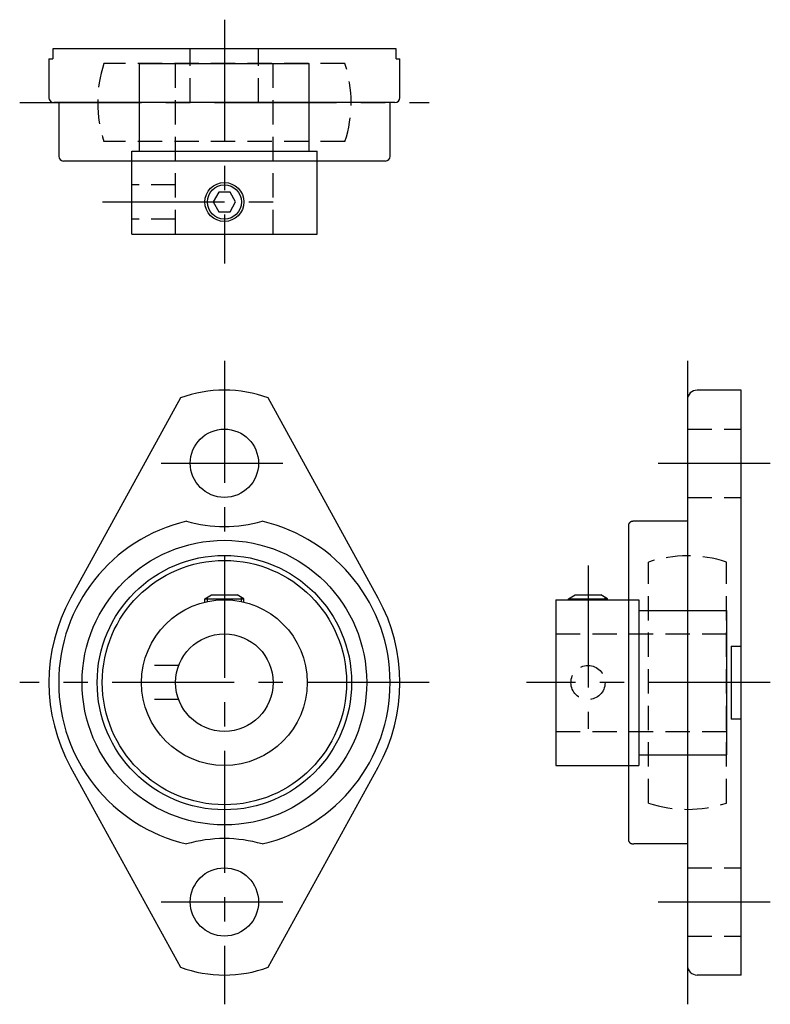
# Model space of a CAD drawing. Extents: x -21 to 56, y -33 to 68.
import ezdxf

# ---------------------------------------------------------------- set-up
doc = ezdxf.new("R2010")
doc.units = 0
doc.header["$LTSCALE"] = 10
doc.linetypes.add('CENTER', pattern=[2, 1.25, -0.25, 0.25, -0.25])
doc.linetypes.add('HIDDEN', pattern=[0.375, 0.25, -0.125])
doc.layers.get('0').update_dxf_attribs({"linetype": 'CONTINUOUS'})
doc.layers.add('CENTER', color=1, linetype='CENTER')
doc.layers.add('HIDDEN', color=3, linetype='HIDDEN')

msp = doc.modelspace()

# ---------------------------------------------------------------- linework, layer by layer
for p, q in [((-17.61, 65), (-17.61, 64)), ((17.61, 65), (-17.61, 65)), ((17.61, 64), (17.61, 65)), ((-18, 64), (-17.61, 64)), ((-18, 64), (-18, 60)), ((17.61, 64), (18, 64)), ((18, 60), (18, 64)), ((-8.7, 54.5), (-8.7, 63.5)), ((-8.7, 63.5), (8.7, 63.5)), ((8.7, 54.5), (8.7, 63.5)), ((17.5, 59.5), (-17.5, 59.5)), ((-17, 59.5), (-17, 54)), ((17, 54), (17, 59.5)), ((-9.5, 46), (-9.5, 54.5)), ((-9.5, 54.5), (9.5, 54.5)), ((9.5, 46), (9.5, 54.5)), ((16.5, 53.5), (-16.5, 53.5)), ((-9.5, 46), (9.5, 46)), ((53, 30), (48.5, 30)), ((53, -30), (53, 30)), ((-4.5, 29.2), (-15.78, 8.67)), ((15.78, 8.67), (4.5, 29.2)), ((47.5, 29), (47.5, -29)), ((41.5, -16.27), (41.5, 16.27)), ((47.5, 16.55), (42, 16.55)), ((-2, 8.6), (-1.31, 9)), ((-2, 8.26), (-2, 8.6)), ((-2, 8.6), (2, 8.6)), ((-1.75, 8.32), (-1.75, 8.74)), ((-1.31, 9), (1.31, 9)), ((2, 8.6), (1.31, 9)), ((1.75, 8.32), (1.75, 8.74)), ((2, 8.26), (2, 8.6)), ((34, 8.5), (34, -8.5)), ((34, 8.5), (42.5, 8.5)), ((35.3, 8.6), (35.99, 9)), ((35.3, 8.5), (35.3, 8.6)), ((35.3, 8.6), (39.3, 8.6)), ((35.55, 8.5), (35.55, 8.74)), ((35.99, 9), (38.61, 9)), ((39.3, 8.6), (38.61, 9)), ((39.05, 8.5), (39.05, 8.74)), ((39.3, 8.5), (39.3, 8.6)), ((42.5, 8.5), (42.5, -8.5)), ((42.5, 7.4), (51.5, 7.4)), ((51.5, 7.4), (51.5, -7.4)), ((52, 3.75), (53, 3.75)), ((52, 3.75), (52, -3.75)), ((53, -3.75), (52, -3.75)), ((42.5, -7.4), (51.5, -7.4)), ((-15.78, -8.67), (-4.5, -29.2)), ((4.5, -29.2), (15.78, -8.67)), ((34, -8.5), (42.5, -8.5)), ((47.5, -16.55), (42, -16.55)), ((53, -30), (48.5, -30))]:
    msp.add_line(p, q)
msp.add_lwpolyline([(-0.58, 50.3), (-1.15, 49.3), (-0.58, 48.3), (0.58, 48.3), (1.15, 49.3), (0.58, 50.3)], close=True)
for points in [[(42, 16.55), (41.96, 16.55), (41.91, 16.55), (41.87, 16.54), (41.84, 16.53), (41.8, 16.53), (41.77, 16.52), (41.74, 16.51), (41.72, 16.5), (41.69, 16.49), (41.67, 16.48), (41.65, 16.47), (41.63, 16.46), (41.61, 16.44), (41.59, 16.43), (41.58, 16.42), (41.56, 16.4), (41.55, 16.39), (41.54, 16.37), (41.52, 16.36), (41.52, 16.34), (41.51, 16.32), (41.5, 16.31), (41.5, 16.29), (41.5, 16.27)], [(41.5, -16.27), (41.5, -16.29), (41.5, -16.31), (41.51, -16.32), (41.52, -16.34), (41.52, -16.36), (41.54, -16.37), (41.55, -16.39), (41.56, -16.4), (41.58, -16.42), (41.59, -16.43), (41.61, -16.44), (41.63, -16.46), (41.65, -16.47), (41.67, -16.48), (41.69, -16.49), (41.72, -16.5), (41.74, -16.51), (41.77, -16.52), (41.8, -16.53), (41.84, -16.53), (41.87, -16.54), (41.91, -16.55), (41.96, -16.55), (42, -16.55)]]:
    msp.add_lwpolyline(points)
for centre, radius in [((0, 49.3), 2), ((0, 49.3), 1.75), ((0, 22.5), 3.5), ((0, 0), 14.6), ((0, 0), 13.05), ((0, 0), 12.53), ((0, 0), 8.5), ((0, 0), 5), ((0, -22.5), 3.5)]:
    msp.add_circle(centre, radius)
for centre, radius, start, end in [((-17.5, 60), 0.5, 180, 270), ((17.5, 60), 0.5, 270, 0), ((-16.5, 54), 0.5, 180, 270), ((16.5, 54), 0.5, 270, 0), ((0, 17), 13, 69.7478, 110.2522), ((48.5, 29), 1, 90, 180), ((0, 0), 17, 103.2124, 256.7876), ((0, 30), 14, 253.8866, 286.1134), ((0, 0), 17, 283.2124, 76.7876), ((0, 0), 18, 151.2216, 208.7784), ((0, 0), 18, 331.2216, 28.7784), ((0, -30), 14, 73.8866, 106.1134), ((0, -17), 13, 249.7478, 290.2522), ((48.5, -29), 1, 180, 270)]:
    msp.add_arc(centre, radius, start, end)
at = {"layer": 'CENTER'}
for p, q in [((0, 68), (0, 43)), ((-21, 59.5), (21, 59.5)), ((-12.5, 49.3), (5, 49.3)), ((0, 33), (0, -33)), ((47.5, 33), (47.5, -33)), ((-6.5, 22.5), (6.5, 22.5)), ((44.5, 22.5), (56, 22.5)), ((37.3, 12), (37.3, -4.75)), ((21, 0), (-21, 0)), ((56, 0), (31, 0)), ((-6.5, -22.5), (6.5, -22.5)), ((44.5, -22.5), (56, -22.5))]:
    msp.add_line(p, q, dxfattribs=at)
at = {"layer": 'HIDDEN'}
for p, q in [((-3.5, 59.5), (-3.5, 65)), ((3.5, 59.5), (3.5, 65)), ((12.37, 63.5), (-12.37, 63.5)), ((-5, 46), (-5, 63.5)), ((5, 46), (5, 63.5)), ((12.37, 55.5), (-12.37, 55.5)), ((-5, 51.05), (-9.5, 51.05)), ((-5, 47.55), (-9.5, 47.55)), ((47.5, 26), (53, 26)), ((47.5, 19), (53, 19)), ((43.5, -12.37), (43.5, 12.37)), ((51.5, -12.37), (51.5, 12.37)), ((34, 5), (51.5, 5)), ((-4.68, 1.75), (-8.32, 1.75)), ((-4.68, -1.75), (-8.32, -1.75)), ((34, -5), (51.5, -5)), ((47.5, -19), (53, -19)), ((47.5, -26), (53, -26))]:
    msp.add_line(p, q, dxfattribs=at)
msp.add_circle((37.3, 0), 1.75, dxfattribs=at)
for centre, start, end in [((0, 59.5), 162.0798, 197.9202), ((0, 59.5), 342.0798, 17.9202), ((47.5, 0), 72.0798, 107.9202), ((47.5, 0), 252.0798, 287.9202)]:
    msp.add_arc(centre, 13, start, end, dxfattribs=at)

doc.saveas('drawing.dxf')
